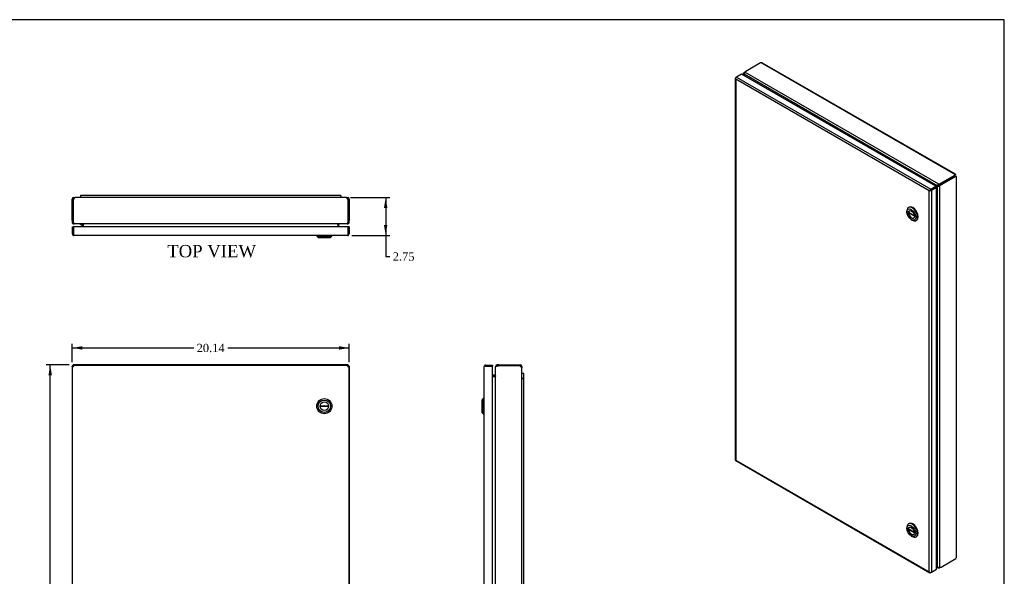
# Model space of a CAD drawing. Header units: inches. Extents: x 0 to 120, y -1 to 80.
# Tile 4 of 4: x 48 to 120, y 39 to 80. Entities that reach past the tile are written whole.
import ezdxf
from ezdxf.enums import TextEntityAlignment as Align

# ---------------------------------------------------------------- set-up
doc = ezdxf.new("R2010")
doc.units = ezdxf.units.IN
doc.header["$MEASUREMENT"] = 0
for name, color, linetype in [('COM56537-5', 7, 'Continuous'), ('COM56538-6', 7, 'Continuous'), ('COM71233-7', 7, 'Continuous'), ('Default', 7, 'Continuous'), ('GSK11134', 7, 'Continuous'), ('HNG14573-1', 7, 'Continuous'), ('LOK10000', 7, 'Continuous')]:
    doc.layers.add(name, color=color, linetype=linetype)
doc.styles.add('SEACAD_Times_New_Roman', font='times.ttf')
doc.dimstyles.new('HAMMOND_(STH_-_120x80)', dxfattribs={"dimtxt": 0.6, "dimasz": 0.75, "dimexe": 0.3, "dimexo": 0.3, "dimgap": 0.15, "dimtad": 0, "dimtih": 1, "dimtoh": 1, "dimzin": 0, "dimdsep": 46, "dimtxsty": 'SEACAD_Times_New_Roman', "dimblk1": '_SE_FILLED', "dimblk2": '_SE_FILLED', "dimsah": 1, "dimcen": 0.3, "dimadec": 0, "dimazin": 0, "dimtfac": 0.8, "dimtofl": 0, "dimtmove": 0, "dimatfit": 3, "dimfxl": 1, "dimtolj": 1, "dimtzin": 0, "dimarcsym": 0})

# ---------------------------------------------------------------- blocks, each defined once
blk = doc.blocks.new('SE')
at = {"layer": 'COM56537-5', "color": 7, "linetype": 'Continuous'}
for p, q in [((102.02, 76.49), (100.954, 75.874)), ((102.095, 76.491), (102.02, 76.49)), ((102.095, 76.491), (116.161, 68.37)), ((116.185, 68.392), (102.179, 76.479)), ((114.875, 67.554), (100.835, 75.66)), ((114.985, 67.667), (100.878, 75.812)), ((115.093, 67.711), (116.159, 68.326)), ((115.093, 67.652), (116.159, 68.268)), ((116.159, 68.326), (116.161, 68.37)), ((116.159, 68.268), (116.159, 68.326)), ((116.159, 68.268), (116.161, 68.311)), ((116.161, 68.311), (116.161, 68.37)), ((116.164, 68.353), (116.177, 68.36)), ((116.177, 68.36), (116.164, 68.352)), ((114.846, 67.531), (114.897, 67.56)), ((114.926, 67.584), (114.875, 67.554)), ((114.918, 67.579), (114.933, 67.587)), ((114.985, 67.608), (114.985, 67.667)), ((115.093, 67.652), (115.093, 67.711)), ((114.811, 39.852), (114.875, 39.815)), ((114.811, 39.815), (114.917, 39.754)), ((114.858, 39.895), (114.839, 39.884)), ((114.899, 39.829), (114.875, 39.815)), ((114.985, 39.787), (114.985, 39.751))]:
    blk.add_line(p, q, dxfattribs=at)
for centre, radius, start, end in [((102.121, 76.379), 0.115, 60, 103.25), ((100.99, 75.698), 0.16, 134.69446, 193.79077), ((115.077, 67.467), 0.22, 114.76765, 156.74713)]:
    blk.add_arc(centre, radius, start, end, dxfattribs=at)
for centre, major_axis, start_param, end_param in [((101.224, 75.718), (-0.382, 0), 5.497787, 5.844077), ((101.056, 75.713), (0.191, -0.331), 4.542538, 4.74814), ((91.716, 69.521), (9.502, -16.457), -4.681753, -4.676638), ((123.994, 50.884), (9.502, -16.457), -3.177344, -3.169315), ((114.654, 67.862), (-0.191, 0.331), 3.105841, 3.311444), ((114.705, 67.891), (-0.191, 0.331), 3.141593, 3.311444), ((114.823, 67.867), (0.382, 0), 5.151497, 5.497787), ((114.823, 67.808), (0.382, 0), 5.151497, 5.497787), ((123.994, 45.954), (-9.502, 16.457), -4.679458, -4.676638), ((114.654, 39.762), (-0.191, 0.331), 4.542538, 4.74814), ((114.823, 39.951), (0.382, 0), -1.131688, -0.932611)]:
    blk.add_ellipse(centre, major_axis=major_axis, ratio=0.57735, start_param=start_param, end_param=end_param, dxfattribs=at)
for points, knots in [([(116.161, 68.37), (116.166, 68.378), (116.171, 68.385), (116.18, 68.392), (116.183, 68.394), (116.187, 68.391), (116.188, 68.388), (116.185, 68.377), (116.182, 68.369), (116.177, 68.36)], [0, 0, 0, 0, 0.25, 0.25, 0.5, 0.5, 0.75, 0.75, 1, 1, 1, 1]), ([(116.161, 68.326), (116.161, 68.33), (116.162, 68.336), (116.163, 68.345), (116.164, 68.351), (116.164, 68.354), (116.163, 68.354), (116.163, 68.354)], [0, 0, 0, 0, 0.0981664, 0.2040624, 0.3183117, 0.4409425, 0.4854049, 0.4854049, 0.4854049, 0.4854049]), ([(114.926, 67.584), (114.93, 67.585), (114.933, 67.587), (114.942, 67.592), (114.947, 67.594), (114.957, 67.599), (114.963, 67.602), (114.974, 67.606), (114.98, 67.607), (114.985, 67.608)], [0, 0, 0, 0, 0.25, 0.25, 0.5, 0.5, 0.75, 0.75, 1, 1, 1, 1]), ([(114.985, 39.751), (114.983, 39.75), (114.98, 39.749), (114.974, 39.747), (114.969, 39.746), (114.963, 39.745), (114.958, 39.745), (114.953, 39.745), (114.948, 39.745), (114.943, 39.745), (114.938, 39.746), (114.933, 39.747), (114.928, 39.749), (114.924, 39.75), (114.919, 39.753), (114.912, 39.757), (114.901, 39.765), (114.892, 39.777), (114.886, 39.788), (114.882, 39.796), (114.878, 39.805), (114.876, 39.811), (114.875, 39.815)], [0, 0, 0, 0, 0.037203, 0.074315, 0.111334, 0.148258, 0.185084, 0.22181, 0.258435, 0.294955, 0.331369, 0.367674, 0.403869, 0.439952, 0.47592, 0.511772, 0.636136, 0.758975, 0.819859, 0.880331, 0.940381, 1, 1, 1, 1])]:
    blk.add_open_spline(points, degree=3, knots=knots, dxfattribs=at)
at = {"layer": 'COM56538-6', "color": 7, "linetype": 'Continuous'}
for p, q in [((100.779, 75.713), (100.779, 75.59)), ((100.842, 75.755), (100.811, 75.773)), ((100.835, 75.66), (100.811, 75.646)), ((100.811, 75.646), (100.811, 75.572)), ((100.872, 75.591), (100.853, 75.58)), ((116.159, 68.268), (115.093, 67.652)), ((116.21, 68.238), (115.144, 67.623)), ((116.159, 68.268), (116.21, 68.238)), ((116.198, 68.248), (116.159, 68.268)), ((116.198, 68.248), (116.249, 68.219)), ((116.249, 68.219), (116.21, 68.238)), ((116.234, 68.229), (116.249, 68.237)), ((116.235, 68.229), (116.249, 68.237)), ((116.249, 68.219), (116.249, 40.504)), ((116.28, 40.583), (116.28, 68.228)), ((114.915, 67.528), (114.864, 67.498)), ((114.95, 67.542), (114.899, 67.512)), ((114.899, 39.829), (114.899, 67.512)), ((114.956, 67.546), (114.942, 67.537)), ((115.001, 67.581), (115.052, 67.551)), ((115.052, 39.79), (115.052, 67.551)), ((115.093, 67.652), (115.144, 67.623)), ((115.144, 39.824), (116.21, 40.44)), ((116.21, 40.44), (116.249, 40.504))]:
    blk.add_line(p, q, dxfattribs=at)
for centre, radius, start, end in [((114.926, 67.729), 0.218, 263.09378, 305.39145), ((116.164, 40.583), 0.115, 316.75, 360), ((115.01, 39.944), 0.16, 226.28867, 285.2261)]:
    blk.add_arc(centre, radius, start, end, dxfattribs=at)
for centre, major_axis, start_param, end_param in [((100.903, 75.533), (0.191, 0.331), 0.932611, 1.131688), ((100.655, 75.482), (-0.191, 0.331), 4.676638, 4.88224), ((110.688, 80.474), (-9.502, 16.457), 1.535045, 1.537901), ((105.023, 83.745), (-9.501, 16.457), 3.169279, 3.177344), ((115.055, 67.167), (0.191, -0.331), 2.971742, 3.177344), ((115.106, 67.197), (0.191, -0.331), 2.971742, 3.141593), ((115.093, 67.34), (0.191, 0.331), 0.785398, 1.131688), ((115.144, 67.31), (0.191, 0.331), 0.785398, 1.131688), ((105.023, 35.001), (9.502, -16.457), 1.535045, 1.540122), ((115.055, 39.993), (0.191, -0.331), 4.676638, 4.88224), ((115.144, 40.136), (-0.191, -0.331), 0.439108, 0.785398)]:
    blk.add_ellipse(centre, major_axis=major_axis, ratio=0.57735, start_param=start_param, end_param=end_param, dxfattribs=at)
for points, knots in [([(100.811, 75.646), (100.809, 75.648), (100.806, 75.651), (100.802, 75.656), (100.798, 75.661), (100.795, 75.666), (100.791, 75.671), (100.788, 75.677), (100.786, 75.682), (100.784, 75.688), (100.782, 75.693), (100.781, 75.699), (100.78, 75.705), (100.779, 75.714), (100.78, 75.728), (100.785, 75.742), (100.791, 75.752), (100.797, 75.76), (100.803, 75.767), (100.808, 75.771), (100.811, 75.773)], [0, 0, 0, 0, 0.039708, 0.079608, 0.1197, 0.159978, 0.200442, 0.241088, 0.281914, 0.322916, 0.364092, 0.405438, 0.446952, 0.48863, 0.614447, 0.741619, 0.805765, 0.870219, 0.934968, 1, 1, 1, 1]), ([(116.236, 68.227), (116.236, 68.228), (116.236, 68.229), (116.231, 68.23), (116.223, 68.234), (116.215, 68.238), (116.211, 68.24)], [0.4854049, 0.4854049, 0.4854049, 0.4854049, 0.5714539, 0.7089602, 0.8522655, 1, 1, 1, 1]), ([(116.249, 68.237), (116.259, 68.237), (116.267, 68.236), (116.277, 68.232), (116.28, 68.23), (116.28, 68.225), (116.277, 68.223), (116.267, 68.22), (116.259, 68.218), (116.249, 68.219)], [0, 0, 0, 0, 0.25, 0.25, 0.5, 0.5, 0.75, 0.75, 1, 1, 1, 1]), ([(115.001, 67.581), (114.998, 67.576), (114.993, 67.572), (114.984, 67.564), (114.979, 67.561), (114.97, 67.554), (114.965, 67.552), (114.957, 67.546), (114.953, 67.544), (114.95, 67.542)], [0, 0, 0, 0, 0.25, 0.25, 0.5, 0.5, 0.75, 0.75, 1, 1, 1, 1])]:
    blk.add_open_spline(points, degree=3, knots=knots, dxfattribs=at)
at = {"layer": 'COM71233-7', "color": 7, "linetype": 'Continuous'}
for p, q in [((100.195, 75.384), (100.195, 47.611)), ((100.215, 75.376), (100.196, 75.374)), ((100.226, 75.428), (100.277, 75.458)), ((114.293, 67.19), (100.226, 75.311)), ((100.226, 75.311), (100.226, 47.597)), ((100.226, 75.311), (100.226, 75.311)), ((100.226, 75.311), (100.226, 75.311)), ((100.226, 75.311), (100.226, 75.311)), ((100.226, 75.311), (100.226, 75.311)), ((100.226, 75.311), (100.226, 75.311)), ((100.643, 75.669), (100.277, 75.458)), ((100.277, 75.458), (114.394, 67.307)), ((114.76, 67.518), (100.643, 75.669)), ((114.394, 67.307), (114.76, 67.518)), ((114.394, 67.248), (114.76, 67.459)), ((114.76, 67.459), (114.394, 67.248)), ((114.811, 67.43), (114.445, 67.219)), ((114.76, 67.518), (114.76, 67.459)), ((114.811, 67.43), (114.76, 67.459)), ((114.811, 39.657), (114.811, 67.43)), ((114.359, 67.228), (114.293, 67.19)), ((114.293, 67.19), (114.359, 67.228)), ((114.293, 39.475), (114.293, 67.19)), ((114.293, 67.19), (114.293, 67.19)), ((114.293, 67.19), (114.293, 67.19)), ((114.293, 67.19), (114.293, 67.19)), ((114.293, 67.19), (114.293, 67.19)), ((114.359, 67.228), (114.332, 67.234)), ((114.359, 67.228), (114.351, 67.202)), ((114.394, 67.248), (114.359, 67.228)), ((114.359, 67.228), (114.395, 67.248)), ((114.394, 67.248), (114.394, 67.248)), ((114.394, 67.248), (114.394, 67.248)), ((114.395, 67.248), (114.394, 67.248)), ((114.394, 67.248), (114.394, 67.248)), ((114.445, 67.219), (114.445, 39.446)), ((100.223, 47.562), (114.34, 39.411)), ((100.226, 47.597), (114.293, 39.475)), ((100.226, 47.597), (100.226, 47.597)), ((100.226, 47.596), (100.226, 47.597)), ((100.226, 47.597), (100.226, 47.597)), ((100.226, 47.596), (100.226, 47.596)), ((114.293, 39.475), (114.293, 39.475)), ((114.293, 39.475), (114.293, 39.475)), ((114.293, 39.475), (114.293, 39.475)), ((114.293, 39.475), (114.293, 39.475)), ((114.293, 39.475), (114.293, 39.475)), ((114.343, 39.433), (114.332, 39.418)), ((114.445, 39.446), (114.394, 39.416)), ((114.445, 39.446), (114.811, 39.657))]:
    blk.add_line(p, q, dxfattribs=at)
for centre, radius, start, end in [((100.326, 75.397), 0.132, 190.15261, 220.71537), ((100.415, 75.377), 0.201, 177.8102, 199.21468), ((114.468, 67.074), 0.21, 130.3254, 146.59357), ((114.28, 67.4), 0.21, 273.40643, 289.6746), ((114.445, 39.606), 0.201, 220.78532, 242.1898), ((114.417, 39.518), 0.132, 199.28463, 229.84739)]:
    blk.add_arc(centre, radius, start, end, dxfattribs=at)
for centre, major_axis, start_param, end_param in [((100.303, 75.384), (0.108, 0), 2.356194, 3.306936), ((100.277, 75.37), (0.054, 0.0935), 0.785398, 1.73614), ((114.394, 67.219), (0.054, 0.0935), 0.785398, 1.73614), ((114.369, 67.263), (0.108, 0), 4.547046, 5.497787), ((100.303, 47.611), (0.108, 0), 3.141593, 3.306936), ((100.277, 47.655), (0.054, 0.0935), 2.976249, 3.141593), ((114.394, 39.505), (0.054, 0.0935), 2.976249, 3.926991), ((114.369, 39.49), (0.108, 0), 4.547046, 5.497787)]:
    blk.add_ellipse(centre, major_axis=major_axis, ratio=0.57735, start_param=start_param, end_param=end_param, dxfattribs=at)
for points in [[(100.196, 47.601), (100.198, 47.6), (100.201, 47.598), (100.211, 47.597), (100.218, 47.596), (100.226, 47.597)], [(100.215, 47.568), (100.215, 47.57), (100.215, 47.574), (100.219, 47.584), (100.222, 47.59), (100.226, 47.596)]]:
    blk.add_open_spline(points, degree=3, knots=[0, 0, 0, 0, 0.5, 0.5, 1, 1, 1, 1], dxfattribs=at)
at = {"layer": 'LOK10000', "color": 7, "linetype": 'Continuous'}
for p, q in [((112.824, 66.006), (112.782, 65.982)), ((112.668, 65.73), (112.668, 65.648)), ((112.787, 65.628), (113.203, 65.389)), ((112.83, 65.604), (112.787, 65.579)), ((113.207, 65.337), (112.787, 65.579)), ((112.986, 65.097), (113.057, 65.056)), ((113.332, 65.029), (113.374, 65.054)), ((112.824, 42.989), (112.782, 42.965)), ((112.668, 42.713), (112.668, 42.631)), ((112.787, 42.611), (113.203, 42.371)), ((112.83, 42.587), (112.787, 42.562)), ((113.207, 42.32), (112.787, 42.562)), ((112.986, 42.08), (113.057, 42.039)), ((113.332, 42.012), (113.374, 42.037))]:
    blk.add_line(p, q, dxfattribs=at)
for centre, major_axis in [((112.986, 65.465), (-0.225, 0.39)), ((112.986, 65.465), (0.156, -0.271)), ((112.986, 42.448), (-0.225, 0.39)), ((112.986, 42.448), (0.156, -0.271))]:
    blk.add_ellipse(centre, major_axis=major_axis, ratio=0.57735, dxfattribs=at)
for centre, major_axis, start_param, end_param in [((113.057, 65.506), (-0.275, 0.476), 0, 0.785398), ((113.057, 65.506), (-0.275, 0.476), 2.356194, 6.283185), ((113.099, 65.53), (-0.275, 0.476), 3.141593, 6.283185), ((113.007, 65.477), (0.156, -0.271), 3.209527, 6.215251), ((113.007, 65.477), (-0.156, 0.271), 0.689209, 0.881587), ((113.057, 42.489), (-0.275, 0.476), 0, 0.785398), ((113.057, 42.489), (-0.275, 0.476), 2.356194, 6.283185), ((113.099, 42.513), (-0.275, 0.476), 3.141593, 6.283185), ((113.007, 42.46), (0.156, -0.271), 3.209527, 6.215251), ((113.007, 42.46), (-0.156, 0.271), 0.689209, 0.881587)]:
    blk.add_ellipse(centre, major_axis=major_axis, ratio=0.57735, start_param=start_param, end_param=end_param, dxfattribs=at)
blk = doc.blocks.new('SE1')
at = {"layer": 'COM56537-5', "color": 7, "linetype": 'Continuous'}
for p, q in [((52.093, 54.521), (52.07, 54.521)), ((52.07, 54.449), (52.07, 54.521)), ((52.086, 54.449), (52.07, 54.449)), ((72.044, 54.521), (52.093, 54.521)), ((52.093, 54.506), (52.093, 54.521)), ((72.066, 54.521), (72.044, 54.521)), ((72.044, 54.506), (72.044, 54.521)), ((72.066, 54.449), (72.051, 54.449)), ((72.066, 54.449), (72.066, 54.521)), ((52.07, 20.403), (52.07, 20.331)), ((52.07, 20.403), (52.086, 20.403)), ((52.07, 20.331), (52.093, 20.331)), ((52.093, 20.347), (52.093, 20.331)), ((52.093, 20.331), (72.044, 20.331)), ((72.044, 20.347), (72.044, 20.331)), ((72.044, 20.331), (72.066, 20.331)), ((72.051, 20.403), (72.066, 20.403)), ((72.066, 20.403), (72.066, 20.331))]:
    blk.add_line(p, q, dxfattribs=at)
for points, knots in [([(52.093, 54.521), (52.093, 54.521), (52.094, 54.521), (52.095, 54.52), (52.097, 54.52), (52.098, 54.518), (52.1, 54.517), (52.101, 54.515), (52.102, 54.512), (52.104, 54.51), (52.105, 54.508), (52.105, 54.507)], [0, 0, 0, 0, 0.0372032, 0.0743154, 0.1113344, 0.1482581, 0.1850842, 0.2218104, 0.2584347, 0.2949548, 0.323862, 0.323862, 0.323862, 0.323862]), ([(72.031, 54.507), (72.032, 54.509), (72.034, 54.512), (72.037, 54.516), (72.039, 54.519), (72.041, 54.521), (72.043, 54.521), (72.044, 54.521)], [0.6762657, 0.6762657, 0.6762657, 0.6762657, 0.7416187, 0.8057655, 0.8702191, 0.9349679, 1, 1, 1, 1]), ([(52.105, 20.345), (52.104, 20.343), (52.102, 20.34), (52.1, 20.336), (52.097, 20.333), (52.095, 20.331), (52.094, 20.331), (52.093, 20.331)], [0.6762657, 0.6762657, 0.6762657, 0.6762657, 0.7416187, 0.8057655, 0.8702191, 0.9349679, 1, 1, 1, 1]), ([(72.044, 20.331), (72.043, 20.331), (72.042, 20.331), (72.041, 20.332), (72.04, 20.333), (72.038, 20.334), (72.037, 20.336), (72.035, 20.338), (72.034, 20.34), (72.033, 20.343), (72.032, 20.344), (72.031, 20.345)], [0, 0, 0, 0, 0.0372032, 0.0743154, 0.1113344, 0.1482581, 0.1850842, 0.2218104, 0.2584347, 0.2949548, 0.323862, 0.323862, 0.323862, 0.323862])]:
    blk.add_open_spline(points, degree=3, knots=knots, dxfattribs=at)
at = {"layer": 'COM56538-6', "color": 7, "linetype": 'Continuous'}
for p, q in [((51.998, 54.449), (51.998, 54.426)), ((52.07, 54.449), (51.998, 54.449)), ((51.998, 54.426), (51.998, 20.426)), ((52.014, 54.426), (51.998, 54.426)), ((52.07, 54.449), (52.07, 54.434)), ((72.066, 54.434), (72.066, 54.449)), ((72.066, 54.449), (72.138, 54.449)), ((72.123, 54.426), (72.138, 54.426)), ((72.138, 54.426), (72.138, 54.449)), ((72.138, 20.426), (72.138, 54.426)), ((51.998, 20.426), (51.998, 20.403)), ((52.014, 20.426), (51.998, 20.426)), ((52.07, 20.403), (51.998, 20.403)), ((52.07, 20.419), (52.07, 20.403)), ((72.066, 20.403), (72.066, 20.419)), ((72.066, 20.403), (72.138, 20.403)), ((72.123, 20.426), (72.138, 20.426)), ((72.138, 20.403), (72.138, 20.426))]:
    blk.add_line(p, q, dxfattribs=at)
for points, knots in [([(52.013, 54.414), (52.011, 54.415), (52.007, 54.417), (52.003, 54.419), (52, 54.422), (51.999, 54.424), (51.998, 54.426), (51.998, 54.426)], [0.6711238, 0.6711238, 0.6711238, 0.6711238, 0.7416187, 0.8057655, 0.8702191, 0.9349679, 1, 1, 1, 1]), ([(72.138, 54.426), (72.138, 54.426), (72.138, 54.425), (72.138, 54.424), (72.137, 54.423), (72.135, 54.421), (72.134, 54.42), (72.132, 54.418), (72.129, 54.417), (72.127, 54.416), (72.125, 54.415), (72.125, 54.414)], [0, 0, 0, 0, 0.0372032, 0.0743154, 0.1113344, 0.1482581, 0.1850842, 0.2218104, 0.2584347, 0.2949548, 0.3187196, 0.3187196, 0.3187196, 0.3187196]), ([(51.998, 20.426), (51.998, 20.426), (51.998, 20.427), (51.999, 20.428), (52, 20.43), (52.001, 20.431), (52.003, 20.433), (52.005, 20.434), (52.007, 20.435), (52.01, 20.437), (52.012, 20.438), (52.013, 20.438)], [0, 0, 0, 0, 0.0372032, 0.0743154, 0.1113344, 0.1482581, 0.1850842, 0.2218104, 0.2584347, 0.2949548, 0.3290122, 0.3290122, 0.3290122, 0.3290122]), ([(72.125, 20.438), (72.126, 20.437), (72.129, 20.435), (72.133, 20.433), (72.136, 20.43), (72.138, 20.428), (72.138, 20.427), (72.138, 20.426)], [0.6814001, 0.6814001, 0.6814001, 0.6814001, 0.7416187, 0.8057655, 0.8702191, 0.9349679, 1, 1, 1, 1])]:
    blk.add_open_spline(points, degree=3, knots=knots, dxfattribs=at)
at = {"layer": 'COM71233-7', "color": 7, "linetype": 'Continuous'}
for p, q in [((52.014, 20.419), (52.014, 54.434)), ((52.014, 54.434), (52.059, 54.434)), ((52.086, 54.434), (52.059, 54.434)), ((52.086, 54.506), (72.051, 54.506)), ((52.086, 54.506), (52.086, 54.46)), ((52.086, 54.434), (52.086, 54.46)), ((52.116, 54.404), (52.086, 54.434)), ((52.122, 54.398), (52.122, 54.398)), ((52.122, 54.398), (52.122, 54.398)), ((52.122, 54.398), (52.122, 54.398)), ((52.122, 54.398), (52.122, 54.398)), ((52.122, 54.398), (52.122, 54.398)), ((72.015, 54.398), (72.015, 54.398)), ((72.015, 54.398), (72.015, 54.398)), ((72.015, 54.398), (72.015, 54.398)), ((72.015, 54.398), (72.016, 54.398)), ((72.016, 54.398), (72.016, 54.398)), ((72.023, 54.405), (72.051, 54.434)), ((72.051, 54.506), (72.051, 54.46)), ((72.051, 54.434), (72.051, 54.46)), ((72.051, 54.434), (72.078, 54.434)), ((72.123, 54.434), (72.078, 54.434)), ((72.123, 54.434), (72.123, 20.419)), ((52.014, 20.419), (52.059, 20.419)), ((52.086, 20.419), (52.059, 20.419)), ((52.115, 20.448), (52.086, 20.419)), ((52.086, 20.419), (52.086, 20.392)), ((52.086, 20.347), (52.086, 20.392)), ((72.051, 20.347), (52.086, 20.347)), ((52.122, 20.455), (52.122, 20.455)), ((52.122, 20.454), (52.122, 20.455)), ((52.122, 20.455), (52.122, 20.454)), ((52.122, 20.454), (52.122, 20.454)), ((72.015, 20.455), (72.015, 20.455)), ((72.015, 20.455), (72.015, 20.454)), ((72.016, 20.454), (72.015, 20.455)), ((72.015, 20.454), (72.015, 20.454)), ((72.022, 20.447), (72.051, 20.419)), ((72.051, 20.419), (72.078, 20.419)), ((72.051, 20.419), (72.051, 20.392)), ((72.051, 20.347), (72.051, 20.392)), ((72.123, 20.419), (72.078, 20.419))]:
    blk.add_line(p, q, dxfattribs=at)
for centre, start, end in [((52.503, 55.136), 237.7263, 242.68049), ((51.384, 54.017), 27.31951, 32.2737), ((72.754, 54.017), 147.7263, 152.68049), ((71.634, 55.136), 297.31951, 302.2737), ((52.503, 19.716), 117.31951, 122.2737), ((51.384, 20.836), 327.7263, 332.68049), ((72.754, 20.836), 207.31951, 212.2737), ((71.634, 19.716), 57.7263, 62.68049)]:
    blk.add_arc(centre, 0.831, start, end, dxfattribs=at)
at = {"layer": 'LOK10000', "color": 7, "linetype": 'Continuous'}
for p, q in [((70.016, 51.551), (70.638, 51.551)), ((70.638, 51.491), (70.016, 51.491)), ((70.016, 23.361), (70.638, 23.361)), ((70.638, 23.301), (70.016, 23.301))]:
    blk.add_line(p, q, dxfattribs=at)
for centre, radius in [((70.327, 51.521), 0.55), ((70.327, 51.521), 0.45), ((70.327, 51.521), 0.312), ((70.327, 23.331), 0.55), ((70.327, 23.331), 0.45), ((70.327, 23.331), 0.312)]:
    blk.add_circle(centre, radius, dxfattribs=at)
for centre, start, end in [((70.327, 51.521), 174.48878, 185.51122), ((70.327, 51.521), 354.48878, 5.51122), ((70.327, 23.331), 174.48878, 185.51122), ((70.327, 23.331), 354.48878, 5.51122)]:
    blk.add_arc(centre, 0.312, start, end, dxfattribs=at)
blk = doc.blocks.new('SE4')
at = {"layer": 'COM56537-5', "color": 7, "linetype": 'Continuous'}
for p, q in [((82.829, 54.413), (82.778, 54.413)), ((82.778, 54.413), (82.778, 54.378)), ((83.015, 54.521), (82.886, 54.521)), ((82.886, 54.449), (82.886, 54.521)), ((83.015, 54.449), (82.886, 54.449)), ((83.015, 54.521), (84.523, 54.521)), ((84.523, 54.449), (84.523, 54.521)), ((84.523, 54.521), (84.578, 54.521)), ((84.523, 54.449), (84.578, 54.449)), ((84.578, 54.449), (84.578, 54.521)), ((84.614, 54.413), (84.686, 54.413)), ((84.614, 54.413), (84.614, 54.379)), ((84.686, 54.413), (84.686, 54.312)), ((82.742, 53.771), (82.56, 53.771)), ((82.56, 53.699), (82.742, 53.699)), ((82.75, 53.772), (82.764, 53.714)), ((82.742, 21.153), (82.56, 21.153)), ((82.56, 21.081), (82.742, 21.081)), ((82.75, 21.08), (82.764, 21.138)), ((82.778, 20.474), (82.778, 20.439)), ((82.829, 20.439), (82.778, 20.439)), ((82.886, 20.403), (83.015, 20.403)), ((82.886, 20.403), (82.886, 20.331)), ((82.886, 20.331), (83.015, 20.331)), ((84.523, 20.331), (83.015, 20.331)), ((84.523, 20.403), (84.523, 20.331)), ((84.578, 20.403), (84.523, 20.403)), ((84.578, 20.331), (84.523, 20.331)), ((84.578, 20.403), (84.578, 20.331)), ((84.614, 20.473), (84.614, 20.439)), ((84.614, 20.439), (84.686, 20.439)), ((84.686, 20.54), (84.686, 20.439))]:
    blk.add_line(p, q, dxfattribs=at)
for centre, radius, start, end in [((82.886, 54.413), 0.108, 90, 180), ((82.886, 54.413), 0.036, 90, 170.86372), ((84.578, 54.413), 0.108, 0, 90), ((84.578, 54.413), 0.036, 0, 90), ((82.742, 53.807), 0.036, 270, 283.75691), ((82.742, 53.807), 0.108, 270, 278.70681), ((82.742, 53.807), 0.036, 283.75691, 0), ((82.742, 21.045), 0.108, 81.29319, 90), ((82.742, 21.045), 0.036, 76.24309, 90), ((82.742, 21.045), 0.036, 0, 76.24309), ((82.886, 20.439), 0.108, 180, 270), ((82.886, 20.439), 0.036, 189.13628, 270), ((84.578, 20.439), 0.036, 270, 360), ((84.578, 20.439), 0.108, 270, 0)]:
    blk.add_arc(centre, radius, start, end, dxfattribs=at)
at = {"layer": 'COM56538-6', "color": 7, "linetype": 'Continuous'}
for p, q in [((84.523, 54.449), (83.015, 54.449)), ((84.578, 54.398), (84.523, 54.449)), ((82.56, 53.688), (82.742, 53.688)), ((82.75, 53.688), (82.742, 53.688)), ((82.778, 20.473), (82.778, 54.379)), ((84.686, 20.54), (84.686, 54.312)), ((82.742, 21.164), (82.56, 21.164)), ((82.742, 21.164), (82.75, 21.164)), ((83.015, 20.403), (84.523, 20.403)), ((84.523, 20.403), (84.578, 20.454))]:
    blk.add_line(p, q, dxfattribs=at)
for centre, radius, start, end in [((83.015, 54.067), 0.382, 90, 109.84096), ((82.638, 53.771), 0.14, 323.39539, 356.8057), ((82.636, 21.08), 0.142, 3.42655, 36.37236), ((83.015, 20.786), 0.382, 250.15904, 270)]:
    blk.add_arc(centre, radius, start, end, dxfattribs=at)
for points, knots in [([(82.886, 54.426), (82.883, 54.426), (82.879, 54.425), (82.873, 54.424), (82.866, 54.423), (82.86, 54.421), (82.854, 54.42), (82.848, 54.418), (82.842, 54.417), (82.837, 54.415), (82.831, 54.414), (82.826, 54.412), (82.821, 54.411), (82.816, 54.409), (82.811, 54.407), (82.804, 54.404), (82.794, 54.4), (82.786, 54.394), (82.782, 54.39), (82.779, 54.386), (82.778, 54.383), (82.778, 54.38), (82.778, 54.379)], [0, 0, 0, 0, 0.037203, 0.074315, 0.111334, 0.148258, 0.185084, 0.22181, 0.258435, 0.294955, 0.331369, 0.367674, 0.403869, 0.439952, 0.47592, 0.511772, 0.636136, 0.758975, 0.819859, 0.880331, 0.940381, 1, 1, 1, 1]), ([(84.686, 54.312), (84.686, 54.319), (84.683, 54.326), (84.672, 54.341), (84.664, 54.348), (84.644, 54.362), (84.632, 54.369), (84.606, 54.384), (84.592, 54.391), (84.578, 54.398)], [0, 0, 0, 0, 0.25, 0.25, 0.5, 0.5, 0.75, 0.75, 1, 1, 1, 1]), ([(82.778, 20.473), (82.778, 20.473), (82.778, 20.471), (82.778, 20.468), (82.779, 20.466), (82.781, 20.464), (82.783, 20.461), (82.785, 20.459), (82.788, 20.457), (82.791, 20.455), (82.794, 20.453), (82.798, 20.451), (82.802, 20.449), (82.81, 20.445), (82.823, 20.441), (82.839, 20.436), (82.853, 20.433), (82.863, 20.43), (82.874, 20.428), (82.882, 20.427), (82.886, 20.426)], [0, 0, 0, 0, 0.039708, 0.079608, 0.1197, 0.159978, 0.200442, 0.241088, 0.281914, 0.322916, 0.364092, 0.405438, 0.446952, 0.48863, 0.614447, 0.741619, 0.805765, 0.870219, 0.934968, 1, 1, 1, 1]), ([(84.578, 20.454), (84.592, 20.462), (84.606, 20.469), (84.632, 20.483), (84.644, 20.49), (84.664, 20.505), (84.672, 20.512), (84.683, 20.526), (84.686, 20.533), (84.686, 20.54)], [0, 0, 0, 0, 0.25, 0.25, 0.5, 0.5, 0.75, 0.75, 1, 1, 1, 1])]:
    blk.add_open_spline(points, degree=3, knots=knots, dxfattribs=at)
at = {"layer": 'COM71233-7', "color": 7, "linetype": 'Continuous'}
for p, q in [((81.935, 20.455), (81.935, 54.398)), ((81.935, 54.398), (81.935, 54.398)), ((81.935, 54.398), (81.935, 54.398)), ((81.935, 54.398), (81.935, 54.398)), ((81.992, 54.434), (81.955, 54.46)), ((82.043, 54.434), (81.955, 54.434)), ((82.043, 54.434), (81.992, 54.434)), ((82.043, 54.506), (82.56, 54.506)), ((82.043, 54.434), (82.043, 54.434)), ((82.043, 54.434), (82.56, 54.434)), ((82.56, 54.434), (82.043, 54.434)), ((82.56, 54.506), (82.56, 54.434)), ((82.56, 20.419), (82.56, 54.434)), ((81.935, 20.454), (81.935, 20.455)), ((81.935, 20.454), (81.935, 20.454)), ((81.935, 20.454), (81.935, 20.454)), ((82.043, 20.419), (81.955, 20.419)), ((81.992, 20.419), (81.955, 20.392)), ((81.992, 20.419), (82.043, 20.419)), ((82.043, 20.419), (82.56, 20.419)), ((82.043, 20.419), (82.043, 20.419)), ((82.56, 20.419), (82.043, 20.419)), ((82.56, 20.347), (82.043, 20.347)), ((82.56, 20.347), (82.56, 20.419))]:
    blk.add_line(p, q, dxfattribs=at)
for centre, radius, start, end in [((82.043, 54.398), 0.108, 144.47348, 179.78246), ((82.043, 54.398), 0.108, 179.89915, 180), ((82.043, 54.398), 0.108, 90, 144.47348), ((82.043, 54.398), 0.036, 90, 93.79021), ((82.043, 20.455), 0.108, 180, 180.10085), ((82.043, 20.455), 0.108, 180.21754, 215.52652), ((82.043, 20.455), 0.108, 215.52652, 270), ((82.043, 20.455), 0.036, 266.20979, 270)]:
    blk.add_arc(centre, radius, start, end, dxfattribs=at)
for points in [[(81.955, 54.434), (81.948, 54.428), (81.943, 54.422), (81.936, 54.41), (81.935, 54.404), (81.935, 54.398)], [(81.955, 20.419), (81.948, 20.425), (81.943, 20.431), (81.936, 20.443), (81.935, 20.448), (81.935, 20.454)]]:
    blk.add_open_spline(points, degree=3, knots=[0, 0, 0, 0, 0.5, 0.5, 1, 1, 1, 1], dxfattribs=at)
at = {"layer": 'GSK11134', "color": 7, "linetype": 'Continuous'}
for p, q in [((84.836, 53.907), (84.686, 53.907)), ((84.836, 53.532), (84.836, 53.907)), ((84.686, 53.532), (84.836, 53.532)), ((84.836, 53.53), (84.686, 53.53)), ((84.836, 21.32), (84.836, 53.53)), ((84.836, 21.32), (84.686, 21.32)), ((84.836, 21.32), (84.686, 21.32)), ((84.686, 20.945), (84.836, 20.945)), ((84.836, 20.945), (84.836, 21.32))]:
    blk.add_line(p, q, dxfattribs=at)
at = {"layer": 'LOK10000', "color": 7, "linetype": 'Continuous'}
for p, q in [((81.875, 52.071), (81.775, 51.971)), ((81.775, 51.971), (81.775, 51.071)), ((81.875, 52.071), (81.875, 50.971)), ((81.935, 52.071), (81.875, 52.071)), ((81.775, 51.071), (81.875, 50.971)), ((81.875, 50.971), (81.935, 50.971)), ((81.875, 23.881), (81.775, 23.781)), ((81.775, 23.781), (81.775, 22.881)), ((81.875, 23.881), (81.875, 22.781)), ((81.935, 23.881), (81.875, 23.881)), ((81.775, 22.881), (81.875, 22.781)), ((81.875, 22.781), (81.935, 22.781))]:
    blk.add_line(p, q, dxfattribs=at)
blk = doc.blocks.new('SE5')
at = {"layer": 'COM56537-5', "color": 7, "linetype": 'Continuous'}
for p, q in [((52.122, 66.583), (52.07, 66.529)), ((71.929, 66.691), (52.207, 66.691)), ((72.066, 66.529), (72.015, 66.583)), ((52.07, 66.529), (52.07, 65.021)), ((72.066, 65.021), (72.066, 66.529)), ((71.996, 64.783), (52.14, 64.783)), ((52.832, 64.756), (52.832, 64.747)), ((52.832, 64.565), (52.832, 64.747)), ((71.305, 64.747), (71.305, 64.756)), ((71.305, 64.747), (71.305, 64.565))]:
    blk.add_line(p, q, dxfattribs=at)
for centre, radius, start, end in [((52.453, 65.021), 0.382, 180, 199.84096), ((52.748, 64.643), 0.14, 53.39539, 86.8057), ((71.389, 64.641), 0.142, 93.42655, 126.37236), ((71.684, 65.021), 0.382, 340.15904, 0)]:
    blk.add_arc(centre, radius, start, end, dxfattribs=at)
for points, knots in [([(52.207, 66.691), (52.2, 66.691), (52.193, 66.688), (52.179, 66.677), (52.172, 66.669), (52.157, 66.649), (52.15, 66.637), (52.136, 66.611), (52.129, 66.597), (52.122, 66.583)], [0, 0, 0, 0, 0.25, 0.25, 0.5, 0.5, 0.75, 0.75, 1, 1, 1, 1]), ([(72.015, 66.583), (72.008, 66.597), (72.001, 66.611), (71.986, 66.637), (71.979, 66.649), (71.965, 66.669), (71.958, 66.677), (71.943, 66.688), (71.936, 66.691), (71.929, 66.691)], [0, 0, 0, 0, 0.25, 0.25, 0.5, 0.5, 0.75, 0.75, 1, 1, 1, 1]), ([(52.093, 64.891), (52.093, 64.889), (52.094, 64.885), (52.095, 64.878), (52.097, 64.872), (52.098, 64.866), (52.1, 64.859), (52.101, 64.853), (52.102, 64.848), (52.104, 64.842), (52.105, 64.836), (52.107, 64.831), (52.109, 64.826), (52.11, 64.821), (52.112, 64.817), (52.115, 64.809), (52.12, 64.799), (52.125, 64.791), (52.13, 64.787), (52.133, 64.785), (52.137, 64.783), (52.139, 64.783), (52.14, 64.783)], [0, 0, 0, 0, 0.037203, 0.074315, 0.111334, 0.148258, 0.185084, 0.22181, 0.258435, 0.294955, 0.331369, 0.367674, 0.403869, 0.439952, 0.47592, 0.511772, 0.636136, 0.758975, 0.819859, 0.880331, 0.940381, 1, 1, 1, 1]), ([(71.996, 64.783), (71.997, 64.783), (71.999, 64.783), (72.001, 64.784), (72.003, 64.785), (72.006, 64.786), (72.008, 64.788), (72.01, 64.79), (72.012, 64.793), (72.015, 64.796), (72.017, 64.8), (72.019, 64.803), (72.021, 64.808), (72.024, 64.816), (72.029, 64.828), (72.033, 64.844), (72.037, 64.858), (72.039, 64.869), (72.041, 64.88), (72.043, 64.887), (72.044, 64.891)], [0, 0, 0, 0, 0.039708, 0.079608, 0.1197, 0.159978, 0.200442, 0.241088, 0.281914, 0.322916, 0.364092, 0.405438, 0.446952, 0.48863, 0.614447, 0.741619, 0.805765, 0.870219, 0.934968, 1, 1, 1, 1])]:
    blk.add_open_spline(points, degree=3, knots=knots, dxfattribs=at)
at = {"layer": 'COM56538-6', "color": 7, "linetype": 'Continuous'}
for p, q in [((51.998, 66.529), (51.998, 66.583)), ((52.07, 66.583), (51.998, 66.583)), ((52.07, 66.529), (52.07, 66.583)), ((52.106, 66.619), (52.106, 66.691)), ((52.106, 66.691), (52.207, 66.691)), ((52.106, 66.619), (52.14, 66.619)), ((71.929, 66.691), (72.03, 66.691)), ((71.996, 66.619), (72.03, 66.619)), ((72.03, 66.619), (72.03, 66.691)), ((72.066, 66.583), (72.066, 66.529)), ((72.066, 66.583), (72.138, 66.583)), ((72.138, 66.583), (72.138, 66.529)), ((52.07, 66.529), (51.998, 66.529)), ((51.998, 65.021), (51.998, 66.529)), ((72.066, 66.529), (72.138, 66.529)), ((72.138, 66.529), (72.138, 65.021)), ((51.998, 65.021), (51.998, 64.891)), ((52.07, 64.891), (51.998, 64.891)), ((52.07, 65.021), (52.07, 64.891)), ((52.106, 64.834), (52.106, 64.783)), ((52.106, 64.783), (52.14, 64.783)), ((52.747, 64.756), (52.806, 64.77)), ((52.748, 64.747), (52.748, 64.565)), ((52.82, 64.565), (52.82, 64.747)), ((71.316, 64.747), (71.316, 64.565)), ((71.389, 64.756), (71.331, 64.77)), ((71.388, 64.565), (71.388, 64.747)), ((71.996, 64.783), (72.03, 64.783)), ((72.03, 64.834), (72.03, 64.783)), ((72.066, 64.891), (72.066, 65.021)), ((72.066, 64.891), (72.138, 64.891)), ((72.138, 64.891), (72.138, 65.021))]:
    blk.add_line(p, q, dxfattribs=at)
for centre, radius, start, end in [((52.106, 66.583), 0.108, 90, 180), ((52.106, 66.583), 0.036, 90, 180), ((72.03, 66.583), 0.108, 0, 90), ((72.03, 66.583), 0.036, 0, 90), ((52.106, 64.891), 0.108, 180, 270), ((52.106, 64.891), 0.036, 180, 260.86372), ((52.712, 64.747), 0.036, 13.75691, 90), ((52.712, 64.747), 0.036, 0, 13.75691), ((52.712, 64.747), 0.108, 0, 8.70681), ((71.424, 64.747), 0.108, 171.29319, 180), ((71.424, 64.747), 0.036, 166.24309, 180), ((71.424, 64.747), 0.036, 90, 166.24309), ((72.03, 64.891), 0.108, 270, 0), ((72.03, 64.891), 0.036, 279.13628, 0)]:
    blk.add_arc(centre, radius, start, end, dxfattribs=at)
at = {"layer": 'COM71233-7', "color": 7, "linetype": 'Continuous'}
for p, q in [((52.014, 64.565), (52.086, 64.565)), ((52.014, 64.048), (52.014, 64.565)), ((72.051, 64.565), (52.086, 64.565)), ((52.086, 64.565), (52.086, 64.048)), ((52.086, 64.048), (52.086, 64.565)), ((72.051, 64.048), (72.051, 64.565)), ((72.123, 64.565), (72.051, 64.565)), ((72.051, 64.565), (72.051, 64.048)), ((72.123, 64.565), (72.123, 64.048)), ((52.086, 63.997), (52.059, 63.96)), ((52.086, 64.048), (52.086, 64.048)), ((52.086, 64.048), (52.086, 63.96)), ((52.086, 64.048), (52.086, 63.997)), ((72.015, 63.94), (52.122, 63.94)), ((52.122, 63.94), (52.122, 63.94)), ((52.122, 63.94), (52.122, 63.94)), ((52.122, 63.94), (52.122, 63.94)), ((72.015, 63.94), (72.015, 63.94)), ((72.015, 63.94), (72.015, 63.94)), ((72.015, 63.94), (72.016, 63.94)), ((72.051, 64.048), (72.051, 64.048)), ((72.051, 64.048), (72.051, 63.96)), ((72.051, 63.997), (72.051, 64.048)), ((72.051, 63.997), (72.078, 63.96))]:
    blk.add_line(p, q, dxfattribs=at)
for centre, radius, start, end in [((52.122, 64.048), 0.108, 180, 234.47348), ((52.122, 64.048), 0.108, 234.47348, 269.78246), ((52.122, 64.048), 0.036, 180, 183.79021), ((52.122, 64.048), 0.108, 269.89915, 270), ((72.015, 64.048), 0.108, 270, 270.10085), ((72.015, 64.048), 0.108, 270.21754, 305.52652), ((72.015, 64.048), 0.036, 356.20979, 0), ((72.015, 64.048), 0.108, 305.52652, 0)]:
    blk.add_arc(centre, radius, start, end, dxfattribs=at)
for points in [[(52.086, 63.96), (52.092, 63.954), (52.098, 63.949), (52.11, 63.942), (52.116, 63.94), (52.122, 63.94)], [(72.051, 63.96), (72.045, 63.954), (72.039, 63.949), (72.027, 63.942), (72.021, 63.94), (72.015, 63.94)]]:
    blk.add_open_spline(points, degree=3, knots=[0, 0, 0, 0, 0.5, 0.5, 1, 1, 1, 1], dxfattribs=at)
at = {"layer": 'GSK11134', "color": 7, "linetype": 'Continuous'}
for p, q in [((71.523, 66.841), (52.613, 66.841)), ((52.613, 66.841), (52.613, 66.691)), ((71.523, 66.841), (71.523, 66.691))]:
    blk.add_line(p, q, dxfattribs=at)
at = {"layer": 'HNG14573-1', "color": 7, "linetype": 'Continuous'}
for p, q in [((52.61, 64.726), (52.61, 64.783)), ((52.61, 64.726), (52.67, 64.726)), ((52.691, 64.705), (52.691, 64.565))]:
    blk.add_line(p, q, dxfattribs=at)
for radius in [0.078, 0.021]:
    blk.add_arc((52.67, 64.705), radius, 0, 90, dxfattribs=at)
at = {"layer": 'LOK10000', "color": 7, "linetype": 'Continuous'}
for p, q in [((69.777, 63.94), (69.777, 63.88)), ((69.777, 63.88), (70.877, 63.88)), ((69.777, 63.88), (69.877, 63.78)), ((69.877, 63.78), (70.777, 63.78)), ((70.777, 63.78), (70.877, 63.88)), ((70.877, 63.88), (70.877, 63.94))]:
    blk.add_line(p, q, dxfattribs=at)
blk = doc.blocks.new('DMBLK31')
at = {"layer": 'Default', "linetype": 'Continuous', "transparency": 16777216}
for points in [[(50.278, 53.771), (50.528, 53.771), (50.403, 54.521)], [(50.278, 21.081), (50.403, 20.331), (50.528, 21.081)]]:
    blk.add_hatch(color=7, dxfattribs=at).paths.add_polyline_path(points)
at = {"layer": 'Default', "color": 7, "linetype": 'Continuous', "transparency": 16777216}
for p, q in [((51.793, 54.521), (50.103, 54.521)), ((50.403, 37.936), (50.403, 54.521)), ((50.403, 20.331), (50.403, 37.126)), ((51.793, 20.331), (50.103, 20.331))]:
    blk.add_line(p, q, dxfattribs=at)
at = {"layer": 'Default', "color": 7, "linetype": 'Continuous', "transparency": 16777216, "style": 'SEACAD_Times_New_Roman'}
blk.add_text('34.19', height=0.6, dxfattribs=at).set_placement((49.38, 37.726), align=Align.TOP_LEFT)
blk = doc.blocks.new('_SE_FILLED')
at = {"color": 0}
blk.add_line((0, 0), (-1, 0), dxfattribs=at)
blk.add_solid([(0, 0), (-1, -0.1665), (-1, 0.1665), (0, 0)], dxfattribs=at)
blk = doc.blocks.new('DMBLK32')
at = {"layer": 'Default', "linetype": 'Continuous', "transparency": 16777216}
for points in [[(52.748, 55.884), (51.998, 55.759), (52.748, 55.634)], [(71.388, 55.884), (71.388, 55.634), (72.138, 55.759)]]:
    blk.add_hatch(color=7, dxfattribs=at).paths.add_polyline_path(points)
at = {"layer": 'Default', "color": 7, "linetype": 'Continuous', "transparency": 16777216}
for p, q in [((51.998, 54.726), (51.998, 56.059)), ((72.138, 54.726), (72.138, 56.059)), ((51.998, 55.759), (60.835, 55.759)), ((63.302, 55.759), (72.138, 55.759))]:
    blk.add_line(p, q, dxfattribs=at)
at = {"layer": 'Default', "color": 7, "linetype": 'Continuous', "transparency": 16777216, "style": 'SEACAD_Times_New_Roman'}
blk.add_text('20.14', height=0.6, dxfattribs=at).set_placement((61.045, 56.059), align=Align.TOP_LEFT)
blk = doc.blocks.new('DMBLK33')
at = {"layer": 'Default', "linetype": 'Continuous', "transparency": 16777216}
for points in [[(74.909, 65.941), (74.784, 66.691), (74.659, 65.941)], [(74.909, 64.69), (74.659, 64.69), (74.784, 63.94)]]:
    blk.add_hatch(color=7, dxfattribs=at).paths.add_polyline_path(points)
at = {"layer": 'Default', "color": 7, "linetype": 'Continuous', "transparency": 16777216}
for p, q in [((72.229, 66.691), (75.084, 66.691)), ((74.784, 66.691), (74.784, 62.407)), ((72.315, 63.94), (75.084, 63.94)), ((74.784, 62.407), (75.084, 62.407))]:
    blk.add_line(p, q, dxfattribs=at)
at = {"layer": 'Default', "color": 7, "linetype": 'Continuous', "transparency": 16777216, "style": 'SEACAD_Times_New_Roman'}
blk.add_text('2.75', height=0.6, dxfattribs=at).set_placement((75.294, 62.707), align=Align.TOP_LEFT)
blk = doc.blocks.new('BORDER')
at = {"layer": 'Default', "color": 7, "linetype": 'Continuous'}
for p, q in [((0, 27.86), (-41.86, 27.86)), ((0, 0), (0, 27.86))]:
    blk.add_line(p, q, dxfattribs=at)

msp = doc.modelspace()

# ---------------------------------------------------------------- block references
at = {"layer": 'Default', "color": 7, "xscale": 2.85, "yscale": 2.85, "zscale": 2.85}
msp.add_blockref('BORDER', (119.744, 0.233), dxfattribs=at)
at = {"layer": 'Default'}
for name in ['SE', 'SE5', 'SE1', 'SE4']:
    msp.add_blockref(name, (0, 0), dxfattribs=at)

# ---------------------------------------------------------------- texts
at = {"layer": 'Default', "color": 7, "linetype": 'Continuous', "style": 'SEACAD_Times_New_Roman'}
msp.add_text('TOP VIEW', height=0.9, dxfattribs=at).set_placement((58.912, 63.25), align=Align.TOP_LEFT)

# ---------------------------------------------------------------- dimensions: what is measured, and where the dimension line sits
at = {"layer": 'Default', "color": 7, "linetype": 'Continuous'}
dim = msp.add_linear_dim(base=(74.784, 63.94), p1=(71.929, 66.691), p2=(72.015, 63.94), angle=90, text='\\A1;<>', dimstyle='HAMMOND_(STH_-_120x80)', override={"dimtmove": 1}, dxfattribs=at)
dim.commit()
dim.dimension.update_dxf_attribs({"geometry": 'DMBLK33', "text_midpoint": (75.084, 62.407), "dimtype": 160})
for base, p1, p2, angle, picture, middle in [((51.998, 55.759), (51.998, 54.426), (72.138, 54.426), 0, 'DMBLK32', (62.068, 55.759)), ((50.403, 20.331), (52.093, 20.331), (52.093, 54.521), 90, 'DMBLK31', (50.403, 37.426))]:
    dim = msp.add_linear_dim(base=base, p1=p1, p2=p2, angle=angle, text='\\A1;<>', dimstyle='HAMMOND_(STH_-_120x80)', dxfattribs=at)
    dim.commit()
    dim.dimension.update_dxf_attribs({"geometry": picture, "text_midpoint": middle, "dimtype": 161})

doc.saveas('drawing.dxf')
